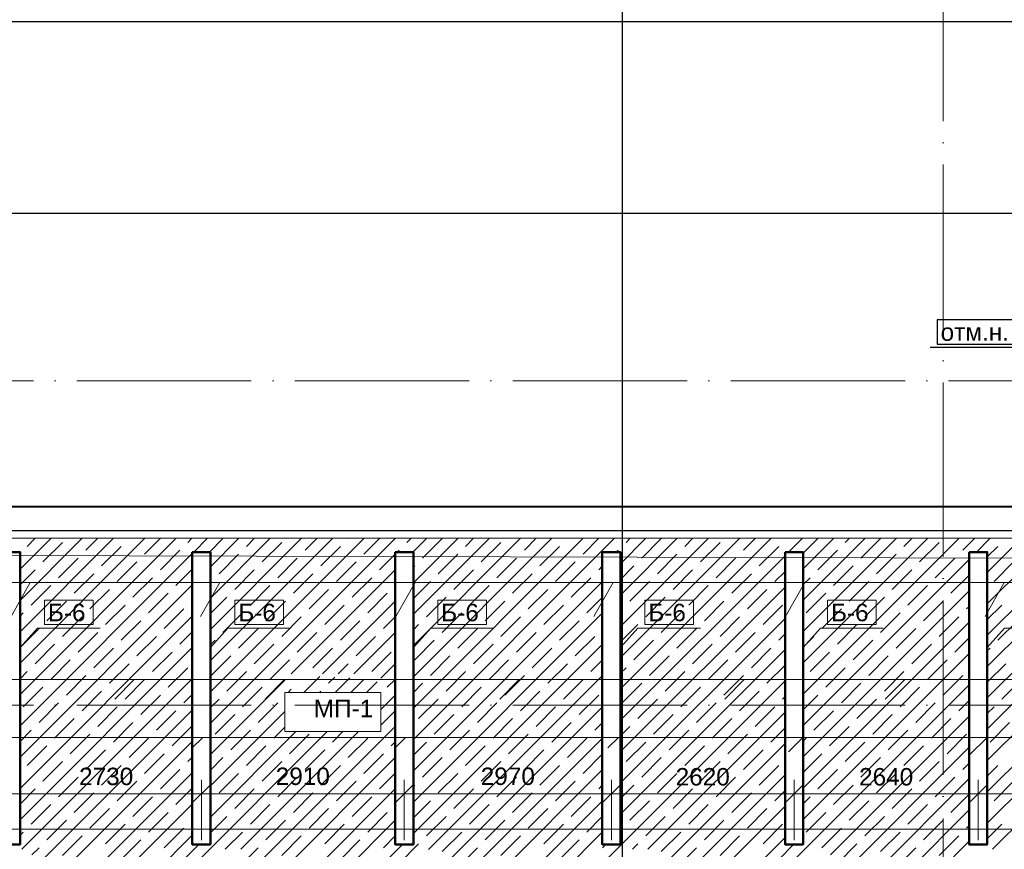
# Model space of a CAD drawing. Header units: millimetres. Extents: x -7161 to 110176, y -144197 to 47288.
# Tile 11 of 28: x 28409 to 42529, y 6232 to 18130. Entities that reach past the tile are written whole.
import ezdxf

# ---------------------------------------------------------------- set-up
doc = ezdxf.new("R2010")
doc.units = ezdxf.units.MM
doc.linetypes.add('ADSK_Линия сетки', pattern=[3125, 2500, -312.5, 0, -312.5])
for name, color, linetype, lineweight in [('S-GRID-____-OTLN', 1, 'Continuous', 9), ('Каркас', 130, 'Continuous', 50), ('Несущие стены', 10, 'Continuous', 40), ('Обмерные чертежи _09_02_2026_ 2 эт_dwg', 8, 'Continuous', 9), ('Оси', 7, 'Continuous', 9), ('Плита', 7, 'Continuous', 9), ('Размеры', 7, 'Continuous', 9), ('Текст', 7, 'Continuous', 9), ('Штриховка', 7, 'Continuous', 9)]:
    doc.layers.add(name, color=color, linetype=linetype, lineweight=lineweight)
doc.styles.add('Arial', font='arial.ttf', dxfattribs={"height": 250})

# ---------------------------------------------------------------- blocks, each defined once
blk = doc.blocks.new('Обмерные чертежи _09_02_2026_ 2 эт_dwg_ось сокольники-2038352-Cхема демонтажа сборных ребристых плит перекрытия 2 этажа в осях _Г-Ж_1-3 и Г-Ж_10-12_')
at = {"layer": 'Оси', "color": 250, "lineweight": 30, "flags": 128}
for points in [[(-470317, 84678), (-470317, 80157), (-470317, 63892), (-470317, 56540), (-470317, 51884), (-470317, 45174), (-470317, 43179), (-470317, 36624), (-470317, 36124)], [(-445520, 61837), (-452018, 61837), (-455016, 61837), (-459017, 61837), (-462418, 61837), (-470317, 61837), (-482816, 61837), (-490714, 61837), (-493713, 61837), (-497864, 61837), (-500864, 61837), (-507364, 61837), (-513025, 61837), (-513525, 61837)], [(-445520, 59085), (-452018, 59085), (-455016, 59085), (-459017, 59085), (-462418, 59085), (-470317, 59085), (-482816, 59085), (-490714, 59085), (-493713, 59085), (-497864, 59085), (-500864, 59085), (-507364, 59085), (-513025, 59085), (-513525, 59085)], [(-445520, 54535), (-452018, 54535), (-455016, 54535), (-459017, 54535), (-462418, 54535), (-470317, 54535), (-482816, 54535), (-490714, 54535), (-493713, 54535), (-497864, 54535), (-500864, 54535), (-507364, 54535), (-513025, 54535), (-513525, 54535)]]:
    blk.add_lwpolyline(points, dxfattribs=at)
blk = doc.blocks.new('Обмерные чертежи _09_02_2026_ 2 эт_dwg__Oblique-2038353-Cхема демонтажа сборных ребристых плит перекрытия 2 этажа в осях _Г-Ж_1-3 и Г-Ж_10-12_')
at = {"layer": 'Размеры'}
blk.add_line((-0.5, -0.5), (0.5, 0.5), dxfattribs=at)
blk = doc.blocks.new('Обмерные чертежи _09_02_2026_ 2 эт_dwg-2037874-Cхема демонтажа сборных ребристых плит перекрытия 2 этажа в осях _Г-Ж_1-3 и Г-Ж_10-12_')
at = {"lineweight": 9}
for p, q in [((-709336, -135599), (-709060, -135109)), ((-706617, -135599), (-706341, -135109)), ((-703819, -135599), (-703543, -135109)), ((-700979, -135599), (-700703, -135109)), ((-698229, -135599), (-697953, -135109)), ((-695369, -135599), (-695093, -135109)), ((-707850, -136783), (-707570, -136503)), ((-705694, -136783), (-705414, -136503)), ((-702327, -136783), (-702047, -136503)), ((-699100, -136783), (-698821, -136503)), ((-696799, -136783), (-696519, -136503)), ((-706737, -137481), (-706587, -137331)), ((-703827, -137481), (-703677, -137331)), ((-700776, -137481), (-700626, -137331)), ((-698185, -137537), (-697980, -137331)), ((-695597, -137588), (-695340, -137331))]:
    blk.add_line(p, q, dxfattribs=at)
at = {"color": 250, "lineweight": 30, "flags": 128}
blk.add_lwpolyline([(-696056, -131691), (-693831, -131691), (-693831, -131341), (-696056, -131341)], close=True, dxfattribs=at)
blk.add_lwpolyline([(-691479, -132687), (-693731, -131741), (-696156, -131741)], dxfattribs=at)
at = {"lineweight": 9, "flags": 128}
for points in [[(-691278, -135109), (-692122, -135109), (-720395, -135109), (-720671, -135599), (-720395, -135109)], [(-709207, -136043), (-708958, -135763), (-708058, -135763)], [(-706477, -136043), (-706228, -135763), (-705328, -135763)], [(-703567, -136043), (-703318, -135763), (-702418, -135763)], [(-700597, -136043), (-700348, -135763), (-699448, -135763)], [(-697977, -136043), (-697728, -135763), (-696828, -135763)], [(-695337, -136043), (-695088, -135763), (-694188, -135763)], [(-691293, -136783), (-691013, -136503), (-723305, -136503), (-720880, -136503)], [(-723542, -137597), (-723276, -137331), (-680848, -137331), (-678498, -137331)]]:
    blk.add_lwpolyline(points, dxfattribs=at)
for points in [[(-708858, -135713), (-708158, -135713), (-708158, -135363), (-708858, -135363)], [(-706128, -135713), (-705428, -135713), (-705428, -135363), (-706128, -135363)], [(-703218, -135713), (-702518, -135713), (-702518, -135363), (-703218, -135363)], [(-700248, -135713), (-699548, -135713), (-699548, -135363), (-700248, -135363)], [(-697628, -135713), (-696928, -135713), (-696928, -135363), (-697628, -135363)], [(-705410, -136687), (-704034, -136687), (-704034, -137249), (-705410, -137249)]]:
    blk.add_lwpolyline(points, close=True, dxfattribs=at)
at = {"layer": 'Каркас', "flags": 128}
for points in [[(-709467, -134673), (-709207, -134673), (-709207, -138866), (-709467, -138866)], [(-706737, -134673), (-706477, -134673), (-706477, -138866), (-706737, -138866)], [(-703827, -134673), (-703567, -134673), (-703567, -138866), (-703827, -138866)], [(-700857, -134673), (-700597, -134673), (-700597, -138866), (-700857, -138866)], [(-698237, -134673), (-697977, -134673), (-697977, -138866), (-698237, -138866)], [(-695597, -134673), (-695337, -134673), (-695337, -138866), (-695597, -138866)]]:
    blk.add_lwpolyline(points, close=True, dxfattribs=at)
at = {"layer": 'Несущие стены', "flags": 128}
blk.add_lwpolyline([(-693152, -126655), (-693063, -134025), (-720091, -134025)], dxfattribs=at)
at = {"layer": 'Несущие стены', "color": 7, "lineweight": 9, "flags": 128}
for points in [[(-675991, -127979), (-677693, -127979), (-677693, -127401), (-681480, -127401), (-681480, -127605), (-681835, -127605), (-681835, -128974), (-681835, -135180), (-691987, -135262), (-693072, -135270), (-693072, -134765), (-720389, -134693)], [(-723438, -138648), (-689519, -138648), (-689519, -138548), (-689081, -138548), (-689081, -139048), (-688961, -139048), (-688961, -139379), (-689080, -139379), (-689021, -147001), (-688375, -147001), (-688375, -146997), (-687774, -147001), (-687036, -147001), (-687036, -147005), (-682183, -147034), (-682242, -139256), (-682113, -139256), (-682113, -138658), (-676293, -138622), (-676293, -138617), (-675934, -138617), (-676064, -114566)]]:
    blk.add_lwpolyline(points, dxfattribs=at)
at = {"layer": 'Плита', "flags": 128}
blk.add_lwpolyline([(-728101, -135018), (-720578, -135018), (-720578, -134476), (-692689, -134476), (-692689, -134989), (-692022, -135001)], dxfattribs=at)
at = {"layer": 'Размеры'}
for p, q in [((-712427, -138140), (-709137, -138140)), ((-709537, -138140), (-706407, -138140)), ((-706807, -138140), (-703497, -138140)), ((-703897, -138140), (-700527, -138140)), ((-700927, -138140), (-697907, -138140)), ((-698307, -138140), (-695267, -138140)), ((-695667, -138140), (-692392, -138140))]:
    blk.add_line(p, q, dxfattribs=at)
at = {"layer": 'Размеры', "flags": 128}
for points in [[(-706607, -137940), (-706607, -138804)], [(-703697, -137940), (-703697, -138804)], [(-700727, -137940), (-700727, -138804)], [(-698107, -137940), (-698107, -138804)], [(-695467, -137940), (-695467, -138804)]]:
    blk.add_lwpolyline(points, close=True, dxfattribs=at)
at = {"layer": 'Штриховка'}
for p, q in [((-709207, -136716), (-706967, -134476)), ((-709207, -136267), (-707416, -134476)), ((-709207, -135818), (-707865, -134476)), ((-709207, -135369), (-708314, -134476)), ((-709207, -134920), (-708763, -134476)), ((-709103, -134592), (-708988, -134476)), ((-708879, -134816), (-708598, -134535)), ((-708262, -134648), (-708090, -134476)), ((-707644, -134479), (-707641, -134476)), ((-707420, -134704), (-707192, -134476)), ((-706802, -134535), (-706743, -134476)), ((-706716, -134673), (-706518, -134476)), ((-706491, -134673), (-706297, -134479)), ((-706477, -137129), (-703824, -134476)), ((-706477, -136680), (-704273, -134476)), ((-706477, -136231), (-704722, -134476)), ((-706477, -135782), (-705171, -134476)), ((-706477, -135333), (-705620, -134476)), ((-706477, -134884), (-706069, -134476)), ((-705960, -134592), (-705845, -134476)), ((-705736, -134816), (-705455, -134535)), ((-705118, -134648), (-704947, -134476)), ((-704501, -134479), (-704498, -134476)), ((-704277, -134704), (-704049, -134476)), ((-703659, -134535), (-703600, -134476)), ((-703573, -134673), (-703375, -134476)), ((-703567, -137362), (-700681, -134476)), ((-703567, -136913), (-701130, -134476)), ((-703567, -136464), (-701579, -134476)), ((-703567, -136015), (-702028, -134476)), ((-703567, -135566), (-702477, -134476)), ((-703567, -135117), (-702926, -134476)), ((-703435, -134760), (-703154, -134479)), ((-702817, -134592), (-702702, -134476)), ((-702593, -134816), (-702312, -134535)), ((-701975, -134648), (-701804, -134476)), ((-701358, -134479), (-701355, -134476)), ((-701133, -134704), (-700906, -134476)), ((-700597, -136637), (-698436, -134476)), ((-700597, -136188), (-698885, -134476)), ((-700597, -135739), (-699334, -134476)), ((-700597, -135290), (-699783, -134476)), ((-700597, -134841), (-700232, -134476)), ((-700516, -134535), (-700457, -134476)), ((-700292, -134760), (-700011, -134479)), ((-699674, -134592), (-699559, -134476)), ((-699450, -134816), (-699169, -134535)), ((-698832, -134648), (-698661, -134476)), ((-698215, -134479), (-698212, -134476)), ((-698183, -134672), (-697987, -134476)), ((-697977, -134690), (-697762, -134476)), ((-697977, -136711), (-695742, -134476)), ((-697977, -136262), (-696191, -134476)), ((-697977, -135813), (-696640, -134476)), ((-697977, -135364), (-697089, -134476)), ((-697977, -134915), (-697538, -134476)), ((-697373, -134535), (-697313, -134476)), ((-697149, -134760), (-696868, -134479)), ((-696531, -134592), (-696415, -134476)), ((-696307, -134816), (-696026, -134535)), ((-695689, -134648), (-695517, -134476)), ((-695490, -134673), (-695293, -134476)), ((-695337, -136765), (-693048, -134476)), ((-695337, -136316), (-693497, -134476)), ((-695337, -135867), (-693946, -134476)), ((-695337, -135418), (-694395, -134476)), ((-695337, -134969), (-694844, -134476)), ((-709207, -137165), (-706737, -134695)), ((-708037, -134872), (-707756, -134592)), ((-707195, -134928), (-706915, -134648)), ((-704894, -134872), (-704613, -134592)), ((-703797, -134673), (-703771, -134648)), ((-701751, -134872), (-701470, -134592)), ((-700660, -134679), (-700628, -134648)), ((-698608, -134872), (-698327, -134592)), ((-697766, -134928), (-697485, -134648)), ((-695337, -134744), (-695184, -134592)), ((-708654, -135041), (-708374, -134760)), ((-707813, -135097), (-707532, -134816)), ((-706353, -134984), (-706073, -134704)), ((-705511, -135041), (-705231, -134760)), ((-704669, -135097), (-704389, -134816)), ((-704052, -134928), (-703827, -134703)), ((-703210, -134984), (-702930, -134704)), ((-702368, -135041), (-702088, -134760)), ((-701526, -135097), (-701246, -134816)), ((-700597, -137086), (-698237, -134726)), ((-700067, -134984), (-699786, -134704)), ((-699225, -135041), (-698945, -134760)), ((-697977, -137160), (-695597, -134780)), ((-696924, -134984), (-696643, -134704)), ((-696082, -135041), (-695801, -134760)), ((-695240, -135097), (-694960, -134816)), ((-709207, -135144), (-708991, -134928)), ((-706971, -135153), (-706737, -134919)), ((-706129, -135209), (-705848, -134928)), ((-705319, -136420), (-703827, -134928)), ((-703567, -134892), (-703547, -134872)), ((-702986, -135209), (-702705, -134928)), ((-700909, -134928), (-700857, -134876)), ((-700597, -135065), (-700404, -134872)), ((-699843, -135209), (-699562, -134928)), ((-698383, -135097), (-698237, -134950)), ((-697541, -135153), (-697261, -134872)), ((-696699, -135209), (-696419, -134928)), ((-708430, -135265), (-708149, -134984)), ((-707588, -135321), (-707307, -135041)), ((-706477, -135108), (-706466, -135097)), ((-705287, -135265), (-705006, -134984)), ((-704445, -135321), (-704164, -135041)), ((-703567, -135341), (-703322, -135097)), ((-703567, -137811), (-700857, -135101)), ((-702144, -135265), (-701863, -134984)), ((-701302, -135321), (-701021, -135041)), ((-700460, -135377), (-700179, -135097)), ((-699001, -135265), (-698720, -134984)), ((-697977, -135139), (-697878, -135041)), ((-697317, -135377), (-697036, -135097)), ((-695858, -135265), (-695597, -135004)), ((-695337, -137663), (-692722, -135048)), ((-709207, -137614), (-706737, -135144)), ((-709047, -135433), (-708767, -135153)), ((-708205, -135490), (-707925, -135209)), ((-707364, -135546), (-707083, -135265)), ((-705904, -135433), (-705624, -135153)), ((-705062, -135490), (-704782, -135209)), ((-704220, -135546), (-703940, -135265)), ((-703828, -135153), (-703827, -135152)), ((-702761, -135433), (-702481, -135153)), ((-701919, -135490), (-701639, -135209)), ((-700597, -137535), (-698237, -135175)), ((-699618, -135433), (-699337, -135153)), ((-698776, -135490), (-698496, -135209)), ((-697977, -137609), (-695597, -135229)), ((-697934, -135546), (-697654, -135265)), ((-696475, -135433), (-696194, -135153)), ((-708823, -135658), (-708542, -135377)), ((-706746, -135377), (-706737, -135368)), ((-706477, -135557), (-706241, -135321)), ((-705680, -135658), (-705399, -135377)), ((-704870, -136420), (-703827, -135377)), ((-703379, -135602), (-703098, -135321)), ((-702537, -135658), (-702256, -135377)), ((-701077, -135546), (-700857, -135325)), ((-700235, -135602), (-699955, -135321)), ((-699394, -135658), (-699113, -135377)), ((-697092, -135602), (-696812, -135321)), ((-696250, -135658), (-695970, -135377)), ((-709207, -135593), (-709160, -135546)), ((-707981, -135714), (-707700, -135433)), ((-707139, -135770), (-706858, -135490)), ((-706297, -135826), (-706017, -135546)), ((-704838, -135714), (-704557, -135433)), ((-703154, -135826), (-702873, -135546)), ((-701695, -135714), (-701414, -135433)), ((-700597, -135514), (-700572, -135490)), ((-700011, -135826), (-699730, -135546)), ((-698552, -135714), (-698271, -135433)), ((-697710, -135770), (-697429, -135490)), ((-696868, -135826), (-696587, -135546)), ((-695633, -135490), (-695597, -135453)), ((-695337, -135642), (-695128, -135433)), ((-695337, -138112), (-692722, -135497)), ((-709207, -138063), (-706737, -135593)), ((-708598, -135883), (-708318, -135602)), ((-707756, -135939), (-707476, -135658)), ((-705455, -135883), (-705175, -135602)), ((-704613, -135939), (-704333, -135658)), ((-703996, -135770), (-703827, -135601)), ((-703567, -138260), (-700857, -135550)), ((-702312, -135883), (-702032, -135602)), ((-701470, -135939), (-701190, -135658)), ((-700597, -137984), (-698237, -135624)), ((-699169, -135883), (-698888, -135602)), ((-697977, -138058), (-695597, -135678)), ((-696026, -135883), (-695745, -135602)), ((-695184, -135939), (-694903, -135658)), ((-709207, -136042), (-708935, -135770)), ((-708374, -136107), (-708093, -135826)), ((-706915, -135995), (-706737, -135817)), ((-706073, -136051), (-705792, -135770)), ((-705231, -136107), (-704950, -135826)), ((-704421, -136420), (-703827, -135826)), ((-703567, -135790), (-703491, -135714)), ((-702930, -136051), (-702649, -135770)), ((-702088, -136107), (-701807, -135826)), ((-700597, -135963), (-700348, -135714)), ((-699786, -136051), (-699506, -135770)), ((-698945, -136107), (-698664, -135826)), ((-697485, -135995), (-697205, -135714)), ((-696643, -136051), (-696363, -135770)), ((-707532, -136163), (-707251, -135883)), ((-706477, -136006), (-706409, -135939)), ((-704389, -136163), (-704108, -135883)), ((-703547, -136219), (-703266, -135939)), ((-701246, -136163), (-700965, -135883)), ((-700404, -136219), (-700123, -135939)), ((-698327, -135939), (-698237, -135848)), ((-697977, -136037), (-697822, -135883)), ((-697261, -136219), (-696980, -135939)), ((-695801, -136107), (-695597, -135902)), ((-695337, -138561), (-692722, -135946)), ((-709207, -138512), (-706737, -136042)), ((-708991, -136275), (-708711, -135995)), ((-708149, -136332), (-707869, -136051)), ((-707307, -136388), (-707027, -136107)), ((-705848, -136275), (-705567, -135995)), ((-705006, -136332), (-704726, -136051)), ((-704164, -136388), (-703884, -136107)), ((-703567, -138709), (-700857, -135999)), ((-702705, -136275), (-702424, -135995)), ((-701863, -136332), (-701583, -136051)), ((-700597, -138433), (-698237, -136073)), ((-699562, -136275), (-699281, -135995)), ((-698720, -136332), (-698439, -136051)), ((-697878, -136388), (-697598, -136107)), ((-696419, -136275), (-696138, -135995)), ((-695337, -136092), (-695296, -136051)), ((-708767, -136500), (-708486, -136219)), ((-706466, -136444), (-706185, -136163)), ((-705624, -136500), (-705343, -136219)), ((-703322, -136444), (-703042, -136163)), ((-702481, -136500), (-702200, -136219)), ((-701021, -136388), (-700857, -136223)), ((-700179, -136444), (-699899, -136163)), ((-699337, -136500), (-699057, -136219)), ((-697977, -138507), (-695597, -136127)), ((-697036, -136444), (-696756, -136163)), ((-696194, -136500), (-695914, -136219)), ((-709207, -136491), (-709103, -136388)), ((-707925, -136556), (-707644, -136275)), ((-707083, -136612), (-706802, -136332)), ((-706241, -136668), (-705960, -136388)), ((-704646, -136420), (-704501, -136275)), ((-704034, -136482), (-703827, -136275)), ((-703098, -136668), (-702817, -136388)), ((-701639, -136556), (-701358, -136275)), ((-700597, -136412), (-700516, -136332)), ((-699955, -136668), (-699674, -136388)), ((-698496, -136556), (-698237, -136297)), ((-697654, -136612), (-697373, -136332)), ((-696812, -136668), (-696531, -136388)), ((-695337, -136541), (-695072, -136275)), ((-695263, -138936), (-692722, -136395)), ((-709182, -138936), (-706737, -136491)), ((-708542, -136724), (-708262, -136444)), ((-707700, -136781), (-707420, -136500)), ((-706477, -137578), (-705410, -136511)), ((-705138, -136687), (-704909, -136459)), ((-704782, -136556), (-704693, -136468)), ((-704689, -136687), (-704478, -136476)), ((-704464, -136687), (-704277, -136500)), ((-704239, -136687), (-704085, -136533)), ((-703940, -136612), (-703827, -136499)), ((-703350, -138941), (-700857, -136448)), ((-703027, -141312), (-698237, -136522)), ((-702256, -136724), (-701975, -136444)), ((-701414, -136781), (-701133, -136500)), ((-699113, -136724), (-698832, -136444)), ((-695970, -136724), (-695689, -136444)), ((-695128, -136781), (-694847, -136500)), ((-709160, -136893), (-708879, -136612)), ((-708318, -136949), (-708037, -136668)), ((-706017, -136893), (-705736, -136612)), ((-705362, -136687), (-705317, -136642)), ((-704913, -136687), (-704894, -136668)), ((-703567, -136688), (-703435, -136556)), ((-702873, -136893), (-702593, -136612)), ((-702032, -136949), (-701751, -136668)), ((-700572, -136837), (-700292, -136556)), ((-700197, -141176), (-695597, -136576)), ((-699730, -136893), (-699450, -136612)), ((-698888, -136949), (-698608, -136668)), ((-697429, -136837), (-697149, -136556)), ((-696587, -136893), (-696307, -136612)), ((-707476, -137005), (-707195, -136724)), ((-706858, -136837), (-706737, -136715)), ((-706477, -136904), (-706353, -136781)), ((-704034, -136931), (-703827, -136724)), ((-703491, -137061), (-703210, -136781)), ((-701190, -137005), (-700909, -136724)), ((-700348, -137061), (-700067, -136781)), ((-698271, -136781), (-698237, -136746)), ((-697977, -136935), (-697766, -136724)), ((-697205, -137061), (-696924, -136781)), ((-695745, -136949), (-695597, -136801)), ((-709037, -139239), (-706737, -136940)), ((-708935, -137117), (-708654, -136837)), ((-708093, -137173), (-707813, -136893)), ((-707251, -137230), (-706971, -136949)), ((-706477, -138027), (-705410, -136960)), ((-705792, -137117), (-705511, -136837)), ((-704034, -137155), (-703828, -136949)), ((-703027, -139066), (-700857, -136897)), ((-702649, -137117), (-702368, -136837)), ((-701807, -137173), (-701526, -136893)), ((-699506, -137117), (-699225, -136837)), ((-698664, -137173), (-698383, -136893)), ((-697822, -137230), (-697541, -136949)), ((-696363, -137117), (-696082, -136837)), ((-695337, -136990), (-695240, -136893)), ((-708711, -137342), (-708430, -137061)), ((-706409, -137286), (-706129, -137005)), ((-703266, -137286), (-702986, -137005)), ((-702424, -137342), (-702144, -137061)), ((-700202, -138936), (-698237, -136971)), ((-700123, -137286), (-699843, -137005)), ((-699281, -137342), (-699001, -137061)), ((-697587, -139015), (-695597, -137025)), ((-696980, -137286), (-696699, -137005)), ((-696138, -137342), (-695858, -137061)), ((-709207, -137389), (-709047, -137230)), ((-707869, -137398), (-707588, -137117)), ((-707027, -137454), (-706746, -137173)), ((-706185, -137510), (-705904, -137230)), ((-706027, -139372), (-703827, -137173)), ((-705567, -137342), (-705410, -137184)), ((-703042, -137510), (-702761, -137230)), ((-701583, -137398), (-701302, -137117)), ((-700965, -137230), (-700857, -137121)), ((-700597, -137310), (-700460, -137173)), ((-699899, -137510), (-699618, -137230)), ((-698439, -137398), (-698237, -137195)), ((-697598, -137454), (-697317, -137173)), ((-696756, -137510), (-696475, -137230)), ((-695296, -137398), (-695016, -137117)), ((-709037, -141484), (-704801, -137249)), ((-708486, -137566), (-708205, -137286)), ((-707644, -137622), (-707364, -137342)), ((-706477, -138476), (-705250, -137249)), ((-706039, -138936), (-704352, -137249)), ((-705343, -137566), (-705062, -137286)), ((-704726, -137398), (-704577, -137249)), ((-704501, -137622), (-704220, -137342)), ((-703027, -139515), (-700857, -137346)), ((-702200, -137566), (-701919, -137286)), ((-701358, -137622), (-701077, -137342)), ((-699057, -137566), (-698776, -137286)), ((-697977, -137384), (-697934, -137342)), ((-695914, -137566), (-695633, -137286)), ((-709103, -137735), (-708823, -137454)), ((-709037, -139688), (-706737, -137389)), ((-708262, -137791), (-707981, -137510)), ((-705960, -137735), (-705680, -137454)), ((-705118, -137791), (-704838, -137510)), ((-703884, -137454), (-703827, -137397)), ((-703567, -137586), (-703379, -137398)), ((-702817, -137735), (-702537, -137454)), ((-701975, -137791), (-701695, -137510)), ((-700516, -137679), (-700235, -137398)), ((-700197, -139380), (-698237, -137420)), ((-699674, -137735), (-699394, -137454)), ((-698832, -137791), (-698552, -137510)), ((-697587, -139464), (-695597, -137474)), ((-697373, -137679), (-697092, -137398)), ((-696531, -137735), (-696250, -137454)), ((-707420, -137847), (-707139, -137566)), ((-706802, -137679), (-706737, -137613)), ((-706477, -137802), (-706297, -137622)), ((-706027, -139821), (-703827, -137622)), ((-704277, -137847), (-703996, -137566)), ((-703435, -137903), (-703154, -137622)), ((-701133, -137847), (-700857, -137570)), ((-700292, -137903), (-700011, -137622)), ((-697977, -137833), (-697710, -137566)), ((-697149, -137903), (-696868, -137622)), ((-708879, -137959), (-708598, -137679)), ((-708037, -138015), (-707756, -137735)), ((-707195, -138071), (-706915, -137791)), ((-705736, -137959), (-705455, -137679)), ((-704894, -138015), (-704613, -137735)), ((-703027, -139965), (-700857, -137795)), ((-702593, -137959), (-702312, -137679)), ((-701751, -138015), (-701470, -137735)), ((-699450, -137959), (-699169, -137679)), ((-698608, -138015), (-698327, -137735)), ((-697766, -138071), (-697485, -137791)), ((-696307, -137959), (-696026, -137679)), ((-695689, -137791), (-695597, -137699)), ((-695337, -137888), (-695184, -137735)), ((-709037, -140137), (-706737, -137838)), ((-708654, -138184), (-708374, -137903)), ((-706353, -138128), (-706073, -137847)), ((-705511, -138184), (-705231, -137903)), ((-704052, -138071), (-703827, -137846)), ((-703210, -138128), (-702930, -137847)), ((-702368, -138184), (-702088, -137903)), ((-700197, -139829), (-698237, -137869)), ((-700067, -138128), (-699786, -137847)), ((-699225, -138184), (-698945, -137903)), ((-697587, -139913), (-695597, -137923)), ((-696924, -138128), (-696643, -137847)), ((-696082, -138184), (-695801, -137903)), ((-709207, -138287), (-708991, -138071)), ((-707813, -138240), (-707532, -137959)), ((-706971, -138296), (-706737, -138062)), ((-706129, -138352), (-705848, -138071)), ((-706027, -140270), (-703827, -138071)), ((-704669, -138240), (-704389, -137959)), ((-703567, -138035), (-703547, -138015)), ((-702986, -138352), (-702705, -138071)), ((-701526, -138240), (-701246, -137959)), ((-700909, -138071), (-700857, -138019)), ((-700597, -138208), (-700404, -138015)), ((-699843, -138352), (-699562, -138071)), ((-697541, -138296), (-697261, -138015)), ((-696699, -138352), (-696419, -138071)), ((-695240, -138240), (-694960, -137959)), ((-708430, -138408), (-708149, -138128)), ((-707588, -138464), (-707307, -138184)), ((-705287, -138408), (-705006, -138128)), ((-704445, -138464), (-704164, -138184)), ((-702144, -138408), (-701863, -138128)), ((-701302, -138464), (-701021, -138184)), ((-699001, -138408), (-698720, -138128)), ((-698383, -138240), (-698237, -138093)), ((-697977, -138282), (-697878, -138184)), ((-695858, -138408), (-695597, -138148)), ((-709047, -138577), (-708767, -138296)), ((-709037, -140586), (-706737, -138287)), ((-708205, -138633), (-707925, -138352)), ((-706477, -138251), (-706466, -138240)), ((-705904, -138577), (-705624, -138296)), ((-705062, -138633), (-704782, -138352)), ((-703828, -138296), (-703827, -138295)), ((-703567, -138484), (-703322, -138240)), ((-703027, -140414), (-700857, -138244)), ((-702761, -138577), (-702481, -138296)), ((-701919, -138633), (-701639, -138352)), ((-700460, -138520), (-700179, -138240)), ((-700197, -140278), (-698237, -138318)), ((-699618, -138577), (-699337, -138296)), ((-698776, -138633), (-698496, -138352)), ((-697587, -140362), (-695597, -138372)), ((-697317, -138520), (-697036, -138240)), ((-696475, -138577), (-696194, -138296)), ((-707364, -138689), (-707083, -138408)), ((-706746, -138520), (-706737, -138511)), ((-706477, -138700), (-706241, -138464)), ((-704220, -138689), (-703940, -138408)), ((-703379, -138745), (-703098, -138464)), ((-701077, -138689), (-700857, -138468)), ((-700235, -138745), (-699955, -138464)), ((-697934, -138689), (-697654, -138408)), ((-697092, -138745), (-696812, -138464)), ((-708823, -138801), (-708542, -138520)), ((-707981, -138857), (-707700, -138577)), ((-707139, -138913), (-706858, -138633)), ((-706027, -140719), (-703827, -138520)), ((-705680, -138801), (-705399, -138520)), ((-704838, -138857), (-704557, -138577)), ((-702537, -138801), (-702256, -138520)), ((-701695, -138857), (-701414, -138577)), ((-700597, -138657), (-700572, -138633)), ((-699394, -138801), (-699113, -138520)), ((-698552, -138857), (-698271, -138577)), ((-697710, -138913), (-697429, -138633)), ((-696250, -138801), (-695970, -138520)), ((-695633, -138633), (-695597, -138597)), ((-695337, -138786), (-695128, -138577)), ((-709207, -138736), (-709160, -138689)), ((-709037, -141035), (-706737, -138736)), ((-708598, -139026), (-708318, -138745)), ((-706264, -138936), (-706017, -138689)), ((-705455, -139026), (-705175, -138745)), ((-703996, -138913), (-703827, -138744)), ((-703154, -138969), (-702873, -138689)), ((-703027, -140863), (-700857, -138693)), ((-702312, -139026), (-702032, -138745)), ((-700197, -140727), (-698237, -138767)), ((-700011, -138969), (-699730, -138689)), ((-699169, -139026), (-698888, -138745)), ((-696868, -138969), (-696587, -138689)), ((-696026, -139026), (-695745, -138745)), ((-709037, -139015), (-708935, -138913)), ((-707756, -139082), (-707476, -138801)), ((-706915, -139138), (-706643, -138866)), ((-706027, -141168), (-703724, -138866)), ((-706027, -139148), (-705792, -138913)), ((-704613, -139082), (-704333, -138801)), ((-703771, -139138), (-703491, -138857)), ((-702930, -139194), (-702649, -138913)), ((-701470, -139082), (-701190, -138801)), ((-700853, -138913), (-700827, -138888)), ((-700426, -138936), (-700348, -138857)), ((-699786, -139194), (-699506, -138913)), ((-698327, -139082), (-698111, -138865)), ((-697587, -140811), (-695597, -138821)), ((-697485, -139138), (-697205, -138857)), ((-696643, -139194), (-696363, -138913))]:
    blk.add_line(p, q, dxfattribs=at)
at = {"layer": 'Штриховка', "flags": 128}
blk.add_lwpolyline([(-695337, -137214), (-692689, -134566), (-692289, -134166), (-689371, -131248), (-689145, -131022)], dxfattribs=at)
blk.add_blockref('Обмерные чертежи _09_02_2026_ 2 эт_dwg_ось сокольники-2038352-Cхема демонтажа сборных ребристых плит перекрытия 2 этажа в осях _Г-Ж_1-3 и Г-Ж_10-12_', (-230257, -188905))
at = {"xscale": 250, "yscale": 250, "zscale": 250}
for p in [(-706607, -138140), (-703697, -138140), (-700727, -138140), (-698107, -138140), (-695467, -138140)]:
    blk.add_blockref('Обмерные чертежи _09_02_2026_ 2 эт_dwg__Oblique-2038353-Cхема демонтажа сборных ребристых плит перекрытия 2 этажа в осях _Г-Ж_1-3 и Г-Ж_10-12_', p, dxfattribs=at)
at = {"xscale": 250, "yscale": 250, "zscale": 250, "rotation": 180}
for p in [(-706607, -138140), (-703697, -138140), (-700727, -138140), (-698107, -138140), (-695467, -138140)]:
    blk.add_blockref('Обмерные чертежи _09_02_2026_ 2 эт_dwg__Oblique-2038353-Cхема демонтажа сборных ребристых плит перекрытия 2 этажа в осях _Г-Ж_1-3 и Г-Ж_10-12_', p, dxfattribs=at)
at = {"lineweight": 30, "insert": (-696006, -131394), "char_height": 250, "width": 2577.07, "attachment_point": 1, "line_spacing_factor": 0.941778, "style": 'Arial'}
blk.add_mtext('отм.н. +7.490', dxfattribs=at)
at = {"lineweight": 9, "char_height": 250, "width": 642.74, "attachment_point": 1, "line_spacing_factor": 0.941778, "style": 'Arial'}
for insert in [(-708808, -135416), (-706078, -135416), (-703168, -135416), (-700198, -135416), (-697578, -135416)]:
    blk.add_mtext('Б-6', dxfattribs=dict(at, insert=insert))
at = {"layer": 'Размеры', "char_height": 250, "width": 930.44, "attachment_point": 2, "line_spacing_factor": 0.941778, "style": 'Arial'}
for s, insert in [('2730', (-707972, -137766)), ('2910', (-705152, -137764)), ('2970', (-702212, -137764)), ('2620', (-699417, -137771)), ('2640', (-696787, -137771))]:
    blk.add_mtext(s, dxfattribs=dict(at, insert=insert))
at = {"layer": 'Текст', "insert": (-704995, -136792), "char_height": 250, "width": 1016.14, "attachment_point": 1, "line_spacing_factor": 0.941778, "style": 'Arial'}
blk.add_mtext('МП-1', dxfattribs=at)

msp = doc.modelspace()

# ---------------------------------------------------------------- linework, layer by layer
at = {"layer": 'S-GRID-____-OTLN', "linetype": 'ADSK_Линия сетки'}
for p, q in [((41650, -5199), (41650, 47213)), ((-5146, 12950), (63082, 12950)), ((-5146, 8300), (63082, 8300))]:
    msp.add_line(p, q, dxfattribs=at)

# ---------------------------------------------------------------- block references
at = {"layer": 'Обмерные чертежи _09_02_2026_ 2 эт_dwg', "color": 7}
msp.add_blockref('Обмерные чертежи _09_02_2026_ 2 эт_dwg-2037874-Cхема демонтажа сборных ребристых плит перекрытия 2 этажа в осях _Г-Ж_1-3 и Г-Ж_10-12_', (737621, 145169), dxfattribs=at)

doc.saveas('drawing.dxf')
